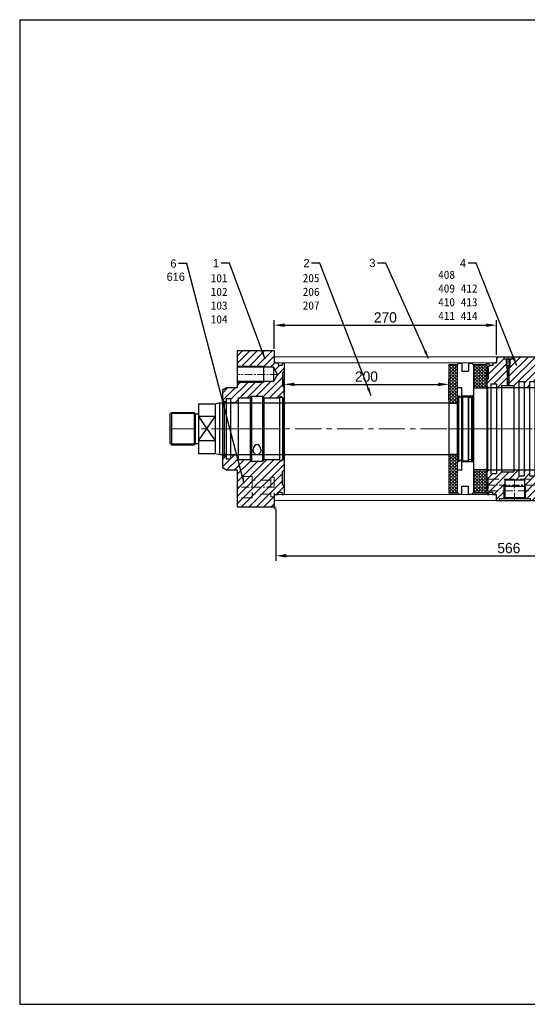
# Model space of a CAD drawing. Header units: millimetres. Extents: x 12686 to 16699, y 5703 to 8717.
# Tile 1 of 20: x 12686 to 13303, y 7520 to 8717. Entities that reach past the tile are written whole.
import ezdxf

# ---------------------------------------------------------------- set-up
doc = ezdxf.new("R2010")
doc.units = ezdxf.units.MM
doc.header["$MEASUREMENT"] = 0
for name, pattern in [('CENTER', [50.8, 31.75, -6.35, 6.35, -6.35]), ('DASHED', [19.05, 12.7, -6.35]), ('HIDDEN', [9.525, 6.35, -3.175])]:
    doc.linetypes.add(name, pattern=pattern)
doc.layers.get('Defpoints').update_dxf_attribs({"lineweight": 25})
for name, color, linetype, lineweight in [('图层1', 7, 'Continuous', 25), ('图层2', 3, 'CENTER', 13), ('图层3', 2, 'Continuous', 13), ('图层4', 1, 'Continuous', 30), ('图层5', 5, 'DASHED', 13), ('图层6', 6, 'HIDDEN', 13), ('图层7', 4, 'Continuous', 15)]:
    doc.layers.add(name, color=color, linetype=linetype, lineweight=lineweight)
doc.dimstyles.new('ISO-25', dxfattribs={"dimtxt": 2.5, "dimasz": 2.5, "dimexe": 1.25, "dimexo": 0.625, "dimtad": 1, "dimtxsty": 'Standard', "dimcen": 2.5, "dimadec": 0, "dimazin": 0, "dimtfac": 1, "dimtmove": 0, "dimatfit": 3, "dimfxl": 1, "dimarcsym": 0})
pattern_1 = [(45, (11711.5217, 8812.2217), (-1.9445436, 1.9445436), [2, -0.75]), (135, (11711.5217, 8812.2217), (-1.9445436, -1.9445436), [2, -0.75])]

# ---------------------------------------------------------------- blocks, each defined once
blk = doc.blocks.new('*D4565')
at = {"layer": 'Defpoints', "color": 0}
for p in [(13265.6, 8345.3), (12995.6, 8313.5), (13265.6, 8306)]:
    blk.add_point(p, dxfattribs=at)
at = {"layer": '图层3', "color": 0, "lineweight": -2}
for p, q in [((12995.6, 8316.6), (12995.6, 8351.6)), ((13008.1, 8345.3), (13253.1, 8345.3)), ((13265.6, 8309.1), (13265.6, 8351.6))]:
    blk.add_line(p, q, dxfattribs=at)
at = {"layer": '图层3', "color": 0}
for points in [[(13008.1, 8347.4), (13008.1, 8343.2), (12995.6, 8345.3)], [(13253.1, 8343.2), (13253.1, 8347.4), (13265.6, 8345.3)]]:
    blk.add_solid(points, dxfattribs=at)
at = {"layer": '图层3', "color": 0, "insert": (13130.6, 8354.7), "char_height": 12.5, "attachment_point": 5}
blk.add_mtext('270', dxfattribs=at)
blk = doc.blocks.new('*D4567')
at = {"layer": 'Defpoints', "color": 0}
for p in [(13207.6, 8273.4), (13007.6, 8258), (13207.6, 8251)]:
    blk.add_point(p, dxfattribs=at)
at = {"layer": '图层3', "color": 0, "lineweight": -2}
for p, q in [((13007.6, 8261.1), (13007.6, 8279.7)), ((13020.1, 8273.4), (13195.1, 8273.4)), ((13207.6, 8254.1), (13207.6, 8279.7))]:
    blk.add_line(p, q, dxfattribs=at)
at = {"layer": '图层3', "color": 0}
for points in [[(13020.1, 8275.5), (13020.1, 8271.3), (13007.6, 8273.4)], [(13195.1, 8271.3), (13195.1, 8275.5), (13207.6, 8273.4)]]:
    blk.add_solid(points, dxfattribs=at)
at = {"layer": '图层3', "color": 0, "insert": (13107.6, 8282.8), "char_height": 12.5, "attachment_point": 5}
blk.add_mtext('200', dxfattribs=at)
blk = doc.blocks.new('30特殊前法兰')
at = {"layer": '图层7'}
h = blk.add_hatch(dxfattribs=at)
h.set_pattern_fill('ANSI31', color=256, scale=2)
h.set_pattern_definition([(45, (511.9794, 0), (-4.49013, 4.49013), [])])
h.paths.add_polyline_path([(63, 95), (18, 95), (18, 76), (50, 76), (50, 74.8), (62, 74.8), (67.1, 66), (73, 66), (73, 68), (75, 70), (75, 79, 0.414214), (74, 80), (72.5, 80), (72.5, 77.2), (67.7, 77.2), (67.7, 80), (63, 80)])
h.paths.add_polyline_path([(75, 50), (73, 52), (73, 66), (67.1, 66), (62, 57.2), (50, 57.2), (50, 56), (18, 56), (18, 50), (5, 50), (0, 47.1), (0, 34.2), (2, 33), (4.2, 33, 0.414214), (4.7, 33.5), (4.7, 36.8), (10, 36.8), (10, 31.7), (19, 31.7), (19, 37.5), (33.5, 37.5), (35.5, 39.5), (48.5, 39.5), (50.5, 37.5), (69.2, 37.5, -0.894427), (72.8, 37.5), (74, 37.5), (75, 38.5)])
h.paths.add_polyline_path([(73, -52), (75, -50), (75, -38.5), (74, -37.5), (72.8, -37.5, -0.894427), (69.2, -37.5), (50.5, -37.5), (48.5, -39.5), (35.5, -39.5), (33.5, -37.5), (19, -37.5), (19, -31.7), (10, -31.7), (10, -36.8), (4.7, -36.8), (4.7, -33.5, 0.414214), (4.2, -33), (2, -33), (0, -34.2), (0, -47.1), (5, -50), (18, -50), (18, -95), (63, -95), (63, -80), (67.7, -80), (67.7, -77.2), (72.5, -77.2), (72.5, -80), (74, -80, 0.414214), (75, -79), (75, -70), (73, -68)])
h.paths.add_polyline_path([(37.4, -58.5), (46.6, -58.5), (46.6, -51), (37.4, -51)], flags=24)
h.paths.add_polyline_path([(52.6, -58.5), (70.9, -58.5), (70.9, -50.2), (52.6, -50.2)], flags=24)
h.paths.add_polyline_path([(41.6, -72.4), (52.4, -72.4), (52.4, -64.9), (41.6, -64.9)], flags=24)
at = {"layer": '图层1'}
for p, q in [((18, 95), (18, 50)), ((18, 95), (63, 95)), ((63, 95), (63, 80)), ((62, 74.8), (18, 74.8)), ((50, 76), (50, 56)), ((62, 74.8), (62, 57.2)), ((67.1, 66), (62, 74.8)), ((63, 80), (67.7, 80)), ((67.7, 80), (67.7, 77.2)), ((67.7, 77.2), (72.5, 77.2)), ((72.5, 80), (74, 80)), ((72.5, 80), (72.5, 77.2)), ((75, 79), (75, -79)), ((67.1, 66), (62, 57.2)), ((75, 70), (73, 68)), ((73, 68), (73, 52)), ((0, 47.1), (5, 50)), ((5, 50), (18, 50)), ((62, 57.2), (18, 57.2)), ((73, 52), (75, 50)), ((0, 47.1), (0, -47.1)), ((4.7, 36.8), (4.7, -36.8)), ((4.7, 36.8), (10, 36.8)), ((10, 36.8), (10, -36.8)), ((19, 37.5), (33.5, 37.5)), ((19, 37.5), (19, 31.7)), ((33.5, 37.5), (35.5, 39.5)), ((33.5, 37.5), (33.5, -37.5)), ((35.5, 39.5), (48.5, 39.5)), ((35.5, 39.5), (35.5, -39.5)), ((48.5, 39.5), (48.5, -39.5)), ((50.5, 37.5), (48.5, 39.5)), ((50.5, 37.5), (50.5, -37.5)), ((50.5, 37.5), (69.2, 37.5)), ((69.2, 37.5), (69.2, -37.5)), ((71, 37.3), (71, 39.3)), ((72.8, 37.5), (72.8, -37.5)), ((72.8, 37.5), (74, 37.5)), ((74, 37.5), (75, 38.5)), ((74, 37.5), (74, -37.5)), ((2, 33), (0, 34.2)), ((2, 33), (2, -33)), ((2, 33), (4.2, 33)), ((10, 31.7), (19, 31.7)), ((19, 31.7), (19, -37.5)), ((2, -33), (0, -34.2)), ((2, -33), (4.2, -33)), ((10, -31.7), (19, -31.7)), ((0, -47.1), (5, -50)), ((4.7, -36.8), (10, -36.8)), ((19, -37.5), (33.5, -37.5)), ((33.5, -37.5), (35.5, -39.5)), ((35.5, -39.5), (48.5, -39.5)), ((50.5, -37.5), (48.5, -39.5)), ((50.5, -37.5), (69.2, -37.5)), ((72.8, -37.5), (74, -37.5)), ((74, -37.5), (75, -38.5)), ((5, -50), (18, -50)), ((18, -50), (18, -95)), ((73, -52), (75, -50)), ((73, -68), (73, -52)), ((75, -70), (73, -68)), ((63, -80), (63, -95)), ((63, -80), (67.7, -80)), ((67.7, -77.2), (72.5, -77.2)), ((67.7, -80), (67.7, -77.2)), ((72.5, -80), (72.5, -77.2)), ((72.5, -80), (74, -80)), ((18, -95), (63, -95))]:
    blk.add_line(p, q, dxfattribs=at)
for centre, radius, start, end in [((74, 79), 1, 0, 90), ((71, 37.3), 1.8, 6.3794, 173.6206), ((4.2, 33.5), 0.5, 270, 0), ((4.2, -33.5), 0.5, 0, 90), ((71, -37.3), 1.8, 186.3794, 353.6206), ((74, -79), 1, 270, 0)]:
    blk.add_arc(centre, radius, start, end, dxfattribs=at)
for major_axis, ratio, start_param, end_param in [((0, 7.09), 0.70496, 4.712389, 7.853982), ((-5, 0), 0.953495, 0, 3.141593)]:
    blk.add_ellipse((42, -26.5), major_axis=major_axis, ratio=ratio, start_param=start_param, end_param=end_param, dxfattribs=at)
at = {"layer": '图层2', "ltscale": 0.3}
for p, q in [((67.1, 66), (18, 66)), ((0, 0), (75, 0)), ((63, -71), (18, -71))]:
    blk.add_line(p, q, dxfattribs=at)
at = {"layer": '图层5'}
for p, q in [((36, -58), (18, -58)), ((36, -58), (36, -84)), ((59, -59), (59, -83)), ((63, -59), (59, -59)), ((63, -59), (63, -80)), ((59, -62.5), (36, -62.5)), ((59, -79.5), (36, -79.5)), ((63, -83), (59, -83)), ((36, -84), (18, -84))]:
    blk.add_line(p, q, dxfattribs=at)
at = {"layer": '图层7'}
for p, q in [((50, 76), (18, 76)), ((50, 56), (18, 56))]:
    blk.add_line(p, q, dxfattribs=at)
blk = doc.blocks.new('*D4578')
at = {"layer": 'Defpoints', "color": 0}
for p in [(12997.6, 8124.5), (13563.6, 8108.5), (13563.6, 8065)]:
    blk.add_point(p, dxfattribs=at)
at = {"layer": '图层3', "color": 0, "lineweight": -2}
for p, q in [((12997.6, 8121.4), (12997.6, 8058.7)), ((13563.6, 8105.4), (13563.6, 8058.7)), ((13010.1, 8065), (13551.1, 8065))]:
    blk.add_line(p, q, dxfattribs=at)
at = {"layer": '图层3', "color": 0}
for points in [[(13010.1, 8067.1), (13010.1, 8062.9), (12997.6, 8065)], [(13551.1, 8062.9), (13551.1, 8067.1), (13563.6, 8065)]]:
    blk.add_solid(points, dxfattribs=at)
at = {"layer": '图层3', "color": 0, "insert": (13280.6, 8074.3), "char_height": 12.5, "attachment_point": 5}
blk.add_mtext('566', dxfattribs=at)
blk = doc.blocks.new('30高压腔B')
at = {"layer": '图层7'}
h = blk.add_hatch(dxfattribs=at)
h.set_pattern_fill('ANSI31', color=256, scale=2)
h.set_pattern_definition([(45, (-1734.162, -723.6), (-4.490128, 4.490128), [])])
h.paths.add_polyline_path([(74, 52.1), (135.2, 52.1), (135.2, 61.9), (140, 61.9), (140, 74), (139, 75), (130, 75), (130, 87.5), (87.5, 87.5, -0.054681), (88, 83.8, -0.363016), (74, 67.1)])
h.paths.add_polyline_path([(54.5, 87.5), (31, 87.5), (31, 84.5), (28.5, 84.5), (28.5, 76.5), (27.9, 76.5), (27.9, 73.5), (27, 73), (27, 52.5), (33.1, 52.5), (33.1, 50.1), (39.1, 50.1), (39.1, 57.5), (45.4, 57.5), (45.4, 50.1), (52.2, 50.1), (52.2, 57.5), (58.5, 57.5), (58.5, 50.1), (65, 50.1, -0.414214), (67, 52.1), (68, 52.1), (68, 67.1, -0.426156)])
h.paths.add_polyline_path([(38.5, 87.7), (49.3, 87.7), (49.3, 77.7), (38.5, 77.7)], flags=9)
h.paths.add_polyline_path([(12, 87.5), (12, 80), (7.3, 80), (7.3, 77.2), (2.5, 77.2), (2.5, 80), (1, 80), (0, 79), (0, 75), (2, 73), (2, 61), (0, 59), (0, 51.1), (1, 50.1), (5, 50.1), (5, 54.5), (12.1, 54.5), (12.1, 50.1), (18.1, 50.1), (18.1, 52.5), (25, 52.5), (25, 73), (24.1, 73.5), (24.1, 76.5), (23.5, 76.5), (23.5, 84.5), (21, 84.5), (21, 87.5)])
h.paths.add_polyline_path([(64.5, 85.3), (64.3, 85.5), (60, 85.5), (60, 87.5), (54.5, 87.5, 0.426156), (68, 67.1), (68, 67.9), (65.3, 69.5), (65.3, 74.1), (64.5, 74.1)])
h.paths.add_polyline_path([(88, 83.8, 0.054681), (87.5, 87.5), (82, 87.5), (82, 85.5), (77.7, 85.5), (77.5, 85.3), (77.5, 74.1), (76.7, 74.1), (76.7, 69.5), (74, 67.9), (74, 67.1, 0.363016)])
h.paths.add_polyline_path([(65, -50.1), (58.5, -50.1), (58.5, -57.5), (52.2, -57.5), (52.2, -50.1), (45.4, -50.1), (45.4, -57.5), (39.1, -57.5), (39.1, -50.1), (33.1, -50.1), (33.1, -52.5), (18.1, -52.5), (18.1, -50.1), (12.1, -50.1), (12.1, -54.5), (5, -54.5), (5, -50.1), (1, -50.1), (0, -51.1), (0, -59), (2, -61), (2, -61.5), (34, -61.5), (88, -61.5), (97, -61.5), (97.3, -62), (100.1, -62), (100.1, -66.9), (101, -68.5), (100.2, -70), (101.2, -70), (101.2, -84.6), (101.6, -85), (107, -85), (107, -87.5), (130, -87.5), (130, -75), (139, -75), (140, -74), (140, -61.9), (135.2, -61.9), (135.2, -52.1), (67, -52.1, -0.414214)])
h.paths.add_polyline_path([(47.2, -75.5), (47.2, -84.6), (47.6, -85), (53, -85), (53, -87.5), (69, -87.5), (69, -85), (74.4, -85), (74.8, -84.6), (74.8, -75.5)])
h.paths.add_polyline_path([(54.1, -92.9), (54.1, -79.6), (64.9, -79.6), (64.9, -92.9)], flags=9)
h.paths.add_polyline_path([(75.9, -68.5), (46.1, -68.5), (46.1, -70), (47.2, -70), (47.2, -75.5), (74.8, -75.5), (74.8, -70), (75.9, -70)])
h.paths.add_polyline_path([(88, -61.5), (34, -61.5), (34, -62), (46.1, -62), (46.1, -68.5), (75.9, -68.5), (75.9, -62), (88, -62)])
h.paths.add_polyline_path([(15, -85), (20.4, -85), (20.8, -84.6), (20.8, -75.5), (0, -75.5), (0, -79), (1, -80), (2.5, -80), (2.5, -77.2), (7.3, -77.2), (7.3, -80), (12, -80), (12, -87.5), (15, -87.5)])
h.paths.add_polyline_path([(20.8, -70), (21.9, -70), (21.9, -68.5), (2, -68.5), (2, -73), (0, -75), (0, -75.5), (20.8, -75.5)])
h.paths.add_polyline_path([(34, -62), (34, -61.5), (2, -61.5), (2, -68.5), (21.9, -68.5), (21.9, -62)])
h.paths.add_polyline_path([(85.6, 72.9), (85.6, 82.1), (95.6, 82.1), (95.6, 72.9)], flags=24)
h.paths.add_polyline_path([(28.3, 68.7), (28.3, 74.5), (38.3, 74.5), (38.3, 68.7)], flags=24)
h.paths.add_polyline_path([(37, 68.3), (47.8, 68.3), (47.8, 58.3), (37, 58.3)], flags=24)
h.paths.add_polyline_path([(118, -83.9), (118, -65.6), (128.9, -65.6), (128.9, -83.9)], flags=24)
h.paths.add_polyline_path([(105.9, -87.1), (105.9, -70.4), (116.8, -70.4), (116.8, -87.1)], flags=24)
at = {"layer": '图层1'}
for p, q in [((12, 87.5), (130, 87.5)), ((12, 87.5), (12, 80)), ((82, 85.5), (60, 85.5)), ((65.3, 84.5), (64.3, 85.5)), ((76.7, 84.5), (65.3, 84.5)), ((76.7, 84.5), (77.7, 85.5)), ((130, 87.5), (130, 75)), ((0, 79), (1, 80)), ((0, 79), (0, -79)), ((0, 75), (2, 73)), ((1, 80), (2.5, 80)), ((2, 73), (2, 61)), ((2.5, 80), (2.5, 77.2)), ((2.5, 77.2), (7.3, 77.2)), ((7.3, 80), (7.3, 77.2)), ((7.3, 80), (12, 80)), ((24.1, 73.5), (25, 73)), ((25, 73), (27, 73)), ((27.9, 73.5), (27, 73)), ((64.5, 74.1), (77.5, 74.1)), ((130, 75), (139, 75)), ((139, 75), (140, 74)), ((140, 74), (140, -74)), ((2, 61), (0, 59)), ((65.3, 69.5), (76.7, 69.5)), ((65.3, 69.5), (68, 67.9)), ((68, 67.9), (74, 67.9)), ((76.7, 69.5), (74, 67.9)), ((135.2, 61.9), (135.2, -61.9)), ((135.2, 61.9), (140, 61.9)), ((0, 51.1), (1, 50.1)), ((1, 50.1), (1, -50.1)), ((1, 50.1), (5, 50.1)), ((5, 54.5), (5, -54.5)), ((5, 54.5), (12.1, 54.5)), ((12.1, 54.5), (12.1, -54.5)), ((12.1, 50.1), (18.1, 50.1)), ((18.1, 52.5), (18.1, -52.5)), ((18.1, 52.5), (33.1, 52.5)), ((33.1, 52.5), (33.1, -52.5)), ((33.1, 50.1), (39.1, 50.1)), ((39.1, 57.5), (39.1, -57.5)), ((39.1, 57.5), (45.4, 57.5)), ((45.4, 57.5), (45.4, -57.5)), ((45.4, 50.1), (52.2, 50.1)), ((52.2, 57.5), (52.2, -57.5)), ((52.2, 57.5), (58.5, 57.5)), ((58.5, 57.5), (58.5, -57.5)), ((58.5, 50.1), (65, 50.1)), ((65, 50.1), (65, -50.1)), ((67, 52.1), (135.2, 52.1)), ((1, -50.1), (0, -51.1)), ((2, -61), (0, -59)), ((1, -50.1), (5, -50.1)), ((5, -54.5), (12.1, -54.5)), ((12.1, -50.1), (18.1, -50.1)), ((18.1, -52.5), (33.1, -52.5)), ((33.1, -50.1), (39.1, -50.1)), ((39.1, -57.5), (45.4, -57.5)), ((45.4, -50.1), (52.2, -50.1)), ((52.2, -57.5), (58.5, -57.5)), ((58.5, -50.1), (65, -50.1)), ((67, -52.1), (135.2, -52.1)), ((2, -73), (2, -61)), ((20.8, -70), (47.2, -70)), ((21.9, -62), (46.1, -62)), ((21.9, -62), (21.9, -83.5)), ((46.1, -62), (46.1, -83.5)), ((74.8, -70), (101.2, -70)), ((75.9, -62), (100.1, -62)), ((75.9, -62), (75.9, -83.5)), ((100.1, -62), (100.1, -83.5)), ((135.2, -61.9), (140, -61.9)), ((0, -75), (2, -73)), ((0, -79), (1, -80)), ((1, -80), (2.5, -80)), ((2.5, -77.2), (7.3, -77.2)), ((2.5, -80), (2.5, -77.2)), ((7.3, -80), (7.3, -77.2)), ((7.3, -80), (12, -80)), ((12, -87.5), (12, -80)), ((21.9, -83.5), (20.4, -85)), ((21.9, -83.5), (46.1, -83.5)), ((46.1, -83.5), (47.6, -85)), ((75.9, -83.5), (74.4, -85)), ((75.9, -83.5), (100.1, -83.5)), ((100.1, -83.5), (101.6, -85)), ((130, -87.5), (130, -75)), ((130, -75), (139, -75)), ((139, -75), (140, -74)), ((12, -87.5), (130, -87.5)), ((15, -85), (53, -85)), ((15, -85), (15, -87.5)), ((53, -85), (53, -87.5)), ((69, -85), (107, -85)), ((69, -85), (69, -87.5)), ((107, -85), (107, -87.5))]:
    blk.add_line(p, q, dxfattribs=at)
at = {"layer": '图层1', "ltscale": 0.5}
for p, q in [((21, 87.5), (21, 84.5)), ((24.1, 84.5), (24.1, 73.5)), ((27.9, 84.5), (27.9, 73.5)), ((31, 87.5), (31, 84.5)), ((25, 73), (25, 52.5)), ((27, 73), (27, 52.5)), ((68, 67.9), (68, 52.1)), ((74, 67.9), (74, 52.1))]:
    blk.add_line(p, q, dxfattribs=at)
at = {"layer": '图层1', "ltscale": 3}
for p, q in [((31, 84.5), (21, 84.5)), ((28.5, 76.5), (23.5, 76.5)), ((27.9, 73.5), (24.1, 73.5))]:
    blk.add_line(p, q, dxfattribs=at)
at = {"layer": '图层1', "ltscale": 0.2}
for p, q in [((60, 87.5), (60, 85.5)), ((65.3, 69.5), (65.3, 84.5)), ((76.7, 69.5), (76.7, 84.5)), ((82, 87.5), (82, 85.5))]:
    blk.add_line(p, q, dxfattribs=at)
at = {"layer": '图层1'}
for centre, start, end in [((67, 50.1), 90, 180), ((67, -50.1), 180, 270)]:
    blk.add_arc(centre, 2, start, end, dxfattribs=at)
at = {"layer": '图层2', "ltscale": 0.3}
for p, q in [((26, 87.5), (26, 52.5)), ((71, 87.5), (71, 52.1)), ((0, 0), (140, 0)), ((0, -68.5), (101, -68.5)), ((34, -87.5), (34, -61.5)), ((88, -87.5), (88, -61.5))]:
    blk.add_line(p, q, dxfattribs=at)
at = {"layer": '图层5'}
for p, q in [((2, -61.5), (97, -61.5)), ((97, -61.5), (101, -68.5)), ((97, -75.5), (101, -68.5)), ((0, -75.5), (97, -75.5))]:
    blk.add_line(p, q, dxfattribs=at)
at = {"layer": '图层5', "ltscale": 0.5}
blk.add_line((97, -75.5), (97, -61.5), dxfattribs=at)
at = {"layer": '图层7', "ltscale": 0.5}
for p, q in [((23.5, 84.5), (23.5, 76.5)), ((28.5, 84.5), (28.5, 76.5))]:
    blk.add_line(p, q, dxfattribs=at)
at = {"layer": '图层7', "ltscale": 0.2}
for p, q in [((64.5, 74.1), (64.5, 85.3)), ((77.5, 74.1), (77.5, 85.3))]:
    blk.add_line(p, q, dxfattribs=at)
at = {"layer": '图层7'}
for p, q in [((20.8, -70), (20.8, -84.6)), ((47.2, -70), (47.2, -84.6)), ((74.8, -70), (74.8, -84.6)), ((101.2, -70), (101.2, -84.6))]:
    blk.add_line(p, q, dxfattribs=at)

msp = doc.modelspace()

# ---------------------------------------------------------------- hatches: boundary and pattern name
at = {"layer": '图层7'}
h = msp.add_hatch(dxfattribs=at)
h.set_pattern_fill('ANGLE', color=256, scale=10, angle=45, style=0)
h.set_pattern_definition(pattern_1)
h.paths.add_polyline_path([(13217.641, 8297.516), (13207.641, 8297.516), (13207.641, 8250.516), (13217.641, 8250.516)])
h.paths.add_polyline_path([(13217.641, 8188.516), (13207.641, 8188.516), (13207.641, 8188.016), (13207.641, 8141.516), (13217.641, 8141.516)])
h = msp.add_hatch(dxfattribs=at)
h.set_pattern_fill('ANGLE', color=256, scale=10, angle=45, style=0)
h.set_pattern_definition(pattern_1)
h.paths.add_polyline_path([(13237.641, 8297.516), (13237.641, 8269.016), (13253.641, 8269.016), (13253.641, 8269.516), (13253.641, 8297.516)])
h.paths.add_polyline_path([(13237.641, 8170.016), (13237.641, 8141.516), (13253.641, 8141.516), (13253.641, 8170.016)])

# ---------------------------------------------------------------- linework, layer by layer
at = {"layer": '图层1'}
for p, q in [((13207.641, 8297.516), (13207.641, 8141.516)), ((13207.641, 8297.516), (13217.641, 8297.516)), ((13219.641, 8299.166), (13217.641, 8297.166)), ((13217.641, 8297.516), (13217.641, 8141.516)), ((13219.641, 8299.166), (13223.641, 8299.166)), ((13223.641, 8299.166), (13223.641, 8289.516)), ((13231.641, 8299.166), (13231.641, 8289.516)), ((13231.641, 8299.166), (13235.641, 8299.166)), ((13235.641, 8299.166), (13237.641, 8297.166)), ((13237.641, 8297.516), (13253.641, 8297.516)), ((13237.641, 8297.516), (13237.641, 8141.516)), ((13253.641, 8299.516), (13256.141, 8299.516)), ((13253.641, 8297.516), (13253.641, 8141.516)), ((13223.641, 8289.516), (13231.641, 8289.516)), ((13217.641, 8269.516), (13223.341, 8269.516)), ((13218.641, 8259.516), (13217.641, 8258.516)), ((13218.641, 8259.516), (13218.641, 8179.516)), ((13218.641, 8259.516), (13219.852, 8259.516)), ((13219.852, 8179.516), (13219.852, 8259.516)), ((13223.341, 8169.516), (13223.341, 8269.516)), ((13223.341, 8259.416), (13224.341, 8258.416)), ((13223.43, 8259.516), (13223.43, 8179.516)), ((13223.43, 8259.516), (13231.541, 8259.516)), ((13231.241, 8259.516), (13231.241, 8179.516)), ((13231.241, 8259.516), (13236.141, 8259.516)), ((13231.541, 8259.516), (13231.541, 8179.516)), ((13235.141, 8259.516), (13235.141, 8179.516)), ((13235.141, 8259.516), (13237.641, 8259.516)), ((13236.141, 8259.516), (13237.641, 8260.062)), ((13236.141, 8259.516), (13236.141, 8179.516)), ((13237.641, 8269.016), (13237.641, 8170.016)), ((13237.641, 8269.016), (13253.641, 8269.016)), ((13253.641, 8269.516), (13521.641, 8269.516)), ((13253.641, 8269.516), (13253.641, 8169.516)), ((12903.641, 8249.516), (12903.641, 8189.516)), ((12903.641, 8249.516), (12923.641, 8249.516)), ((12923.641, 8249.516), (12928.985, 8250.948)), ((12923.641, 8249.516), (12923.641, 8189.516)), ((12929.239, 8250.99), (12929.239, 8188.042)), ((12929.239, 8247.49), (12929.239, 8191.542)), ((12929.503, 8251.016), (13207.641, 8251.016)), ((13207.641, 8251.016), (13207.641, 8188.016)), ((13207.641, 8250.516), (13217.641, 8250.516)), ((13217.641, 8258.516), (13217.641, 8180.516)), ((13224.341, 8258.416), (13224.341, 8180.616)), ((13224.341, 8258.416), (13231.241, 8258.416)), ((13235.141, 8257.216), (13231.541, 8257.216)), ((12870.641, 8239.016), (12868.641, 8237.016)), ((12868.641, 8237.016), (12868.641, 8202.016)), ((12870.641, 8239.016), (12870.641, 8200.016)), ((12870.641, 8239.016), (12898.141, 8239.016)), ((12898.141, 8239.016), (12899.348, 8237.809)), ((12898.141, 8239.016), (12898.141, 8200.016)), ((12899.641, 8237.606), (12899.641, 8201.427)), ((12900.055, 8237.516), (12902.641, 8237.516)), ((12923.641, 8246.016), (12923.641, 8193.016)), ((12903.641, 8204.55), (12923.641, 8234.483)), ((12903.641, 8234.483), (12923.641, 8204.55)), ((12923.641, 8234.483), (12903.641, 8234.483)), ((12868.641, 8202.016), (12870.641, 8200.016)), ((12870.641, 8200.016), (12898.141, 8200.016)), ((12898.141, 8200.016), (12899.348, 8201.223)), ((12900.055, 8201.516), (12902.641, 8201.516)), ((12923.641, 8204.55), (12903.641, 8204.55)), ((12903.641, 8189.516), (12923.641, 8189.516)), ((12923.641, 8189.516), (12928.985, 8188.085)), ((12929.503, 8188.016), (13207.641, 8188.016)), ((13207.641, 8188.516), (13217.641, 8188.516)), ((13218.641, 8179.516), (13217.641, 8180.516)), ((13218.641, 8179.516), (13219.852, 8179.516)), ((13224.341, 8180.616), (13223.341, 8179.616)), ((13223.43, 8179.516), (13231.541, 8179.516)), ((13224.341, 8180.616), (13231.241, 8180.616)), ((13231.241, 8179.516), (13236.141, 8179.516)), ((13235.141, 8181.816), (13231.541, 8181.816)), ((13235.141, 8179.516), (13237.641, 8179.516)), ((13236.141, 8179.516), (13237.641, 8178.97)), ((13217.641, 8169.516), (13223.341, 8169.516)), ((13237.641, 8170.016), (13253.641, 8170.016)), ((13253.641, 8169.516), (13521.641, 8169.516)), ((13207.641, 8141.516), (13217.641, 8141.516)), ((13219.641, 8139.866), (13217.641, 8141.866)), ((13219.641, 8139.866), (13223.641, 8139.866)), ((13223.641, 8149.516), (13231.641, 8149.516)), ((13223.641, 8139.866), (13223.641, 8149.516)), ((13231.641, 8139.866), (13231.641, 8149.516)), ((13231.641, 8139.866), (13235.641, 8139.866)), ((13235.641, 8139.866), (13237.641, 8141.866)), ((13237.641, 8141.516), (13253.641, 8141.516)), ((13254.641, 8139.516), (13256.141, 8139.516))]:
    msp.add_line(p, q, dxfattribs=at)
for centre, radius, start, end in [((13221.641, 8259.716), 1.8, 186.37937, 353.62063), ((12929.503, 8249.016), 2, 90, 105), ((12900.055, 8238.516), 1, 225, 270), ((12902.641, 8238.516), 1, 270, 0), ((12900.055, 8200.516), 1, 90, 135), ((12902.641, 8200.516), 1, 0, 90), ((12929.503, 8190.016), 2, 255, 270), ((13221.641, 8179.316), 1.8, 6.37937, 173.62063)]:
    msp.add_arc(centre, radius, start, end, dxfattribs=at)
at = {"layer": '图层2'}
msp.add_line((12868.641, 8219.516), (14187.641, 8219.516), dxfattribs=at)
at = {"layer": '图层2', "ltscale": 0.3}
msp.add_line((13208.413, 8219.516), (13242.058, 8219.516), dxfattribs=at)
at = {"layer": '图层4'}
for p, q in [((12686.383, 8716.716), (14450.383, 8716.716)), ((12686.383, 8716.716), (12686.383, 7519.716)), ((12686.383, 7519.716), (14450.383, 7519.716))]:
    msp.add_line(p, q, dxfattribs=at)
at = {"layer": '图层7'}
for p, q in [((13265.641, 8307.016), (12995.641, 8307.016)), ((12995.641, 8307.016), (12995.641, 8300.608)), ((12998.641, 8299.516), (12995.641, 8300.608)), ((13262.641, 8299.516), (12998.641, 8299.516)), ((13262.641, 8299.516), (13265.641, 8300.608)), ((13265.641, 8307.016), (13265.641, 8300.608)), ((13231.241, 8259.516), (13223.341, 8259.516)), ((13218.091, 8258.966), (13220.005, 8258.966)), ((13223.277, 8258.966), (13231.541, 8258.966)), ((12869.641, 8238.016), (12899.141, 8238.016)), ((12869.641, 8201.016), (12899.141, 8201.016)), ((13218.091, 8180.066), (13220.005, 8180.066)), ((13223.277, 8180.066), (13231.541, 8180.066)), ((13231.241, 8179.516), (13223.341, 8179.516)), ((12998.641, 8139.516), (12995.641, 8138.424)), ((12995.641, 8132.016), (12995.641, 8138.424)), ((13265.641, 8132.016), (12995.641, 8132.016)), ((13262.641, 8139.516), (12998.641, 8139.516)), ((13262.641, 8139.516), (13265.641, 8138.424)), ((13265.641, 8132.016), (13265.641, 8138.424)), ((12995.641, 8124.516), (12995.641, 8121.486)), ((12997.641, 8124.516), (12997.641, 8121.486))]:
    msp.add_line(p, q, dxfattribs=at)

# ---------------------------------------------------------------- block references
at = {"layer": '图层6'}
msp.add_blockref('30高压腔B', (13253.641, 8219.516), dxfattribs=at)
at = {"layer": '图层7'}
msp.add_blockref('30特殊前法兰', (12932.641, 8219.516), dxfattribs=at)

# ---------------------------------------------------------------- texts
at = {"layer": '图层3', "char_height": 10, "attachment_point": 9}
for s, insert in [('6', (12876.863, 8415.166)), ('1', (12928.53, 8415.84)), ('2', (13038.53, 8415.84)), ('3', (13118.53, 8415.84)), ('4', (13228.53, 8415.84))]:
    msp.add_mtext(s, dxfattribs=dict(at, insert=insert))
at = {"layer": '图层3', "char_height": 10, "width": 54.65482, "attachment_point": 1}
for s, insert in [('616', (12864.822, 8409.273)), ('{\\fSimSun|b0|i0|c134|p54;101\\P102\\P103\\P104}', (12918.458, 8407.539)), ('{\\fSimSun|b0|i0|c134|p54;205\\P206\\P207}', (13030.171, 8407.595)), ('{\\fSimSun|b0|i0|c134|p54;408\\P409\\P410\\P411\\P}', (13194.728, 8411.649)), ('{\\fSimSun|b0|i0|c134|p54;\\P412\\P413\\P414}', (13222.174, 8411.649))]:
    msp.add_mtext(s, dxfattribs=dict(at, insert=insert))

# ---------------------------------------------------------------- dimensions: what is measured, and where the dimension line sits
at = {"layer": '图层3'}
for base, p1, p2, picture, middle in [((13265.641, 8345.307), (12995.641, 8313.516), (13265.641, 8306.016), '*D4565', (13130.641, 8354.682)), ((13207.641, 8273.42), (13007.641, 8258.016), (13207.641, 8251.016), '*D4567', (13107.641, 8282.795)), ((13563.641, 8064.973), (12997.641, 8124.516), (13563.641, 8108.544), '*D4578', (13280.641, 8074.348))]:
    dim = msp.add_linear_dim(base=base, p1=p1, p2=p2, dimstyle='ISO-25', override={"dimscale": 5, "dimtxsty": 'Standard'}, dxfattribs=at)
    dim.commit()
    dim.dimension.update_dxf_attribs({"geometry": picture, "text_midpoint": middle})

# ---------------------------------------------------------------- leaders
at = {"layer": '图层3', "annotation_type": 0, "has_hookline": 1, "hookline_direction": 1}
for points, text_width in [([(12959.218, 8152.99), (12889.363, 8420.166), (12879.363, 8420.166)], 6.667), ([(12984.424, 8304.211), (12941.03, 8420.84), (12931.03, 8420.84)], 3.333), ([(13113.309, 8259.355), (13051.03, 8420.84), (13041.03, 8420.84)], 6.667), ([(13182.931, 8304.641), (13131.03, 8420.84), (13121.03, 8420.84)], 6.667), ([(13290.204, 8295.725), (13241.03, 8420.84), (13231.03, 8420.84)], 6.667)]:
    msp.add_leader(points, dimstyle='ISO-25', override={"dimscale": 4, "dimgap": 0.625, "dimtad": 0}, dxfattribs=dict(at, text_width=text_width))

doc.saveas('drawing.dxf')
